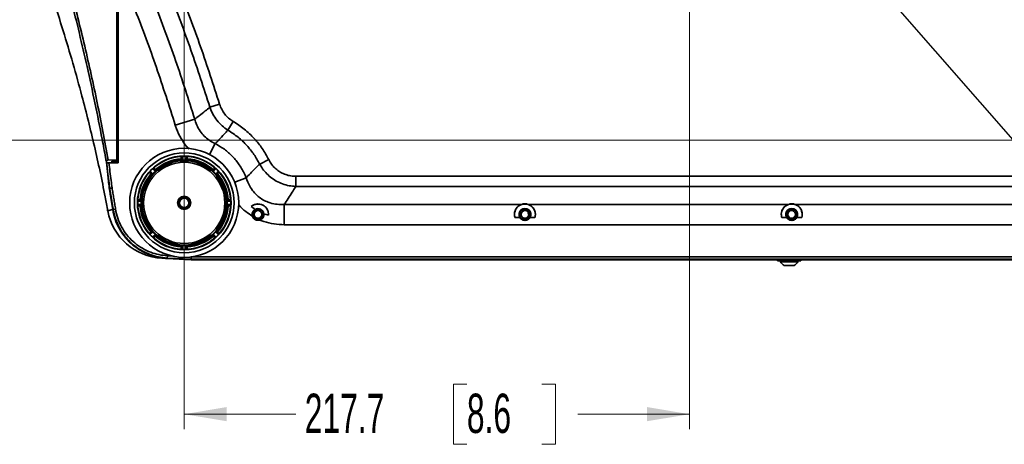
# Model space of a CAD drawing. Header units: millimetres. Extents: x 0 to 1118, y 0 to 864.
# Tile 137 of 250: x 617 to 723, y 162 to 208. Entities that reach past the tile are written whole.
import ezdxf

# ---------------------------------------------------------------- set-up
doc = ezdxf.new("R2010")
doc.units = ezdxf.units.MM
doc.styles.add('SLDTEXTSTYLE0', font='TXT', dxfattribs={"width": 0.605})
doc.dimstyles.new('SLDDIMSTYLE0', dxfattribs={"dimtxt": 0.18, "dimasz": 4.572, "dimexe": 0, "dimexo": 0.0625, "dimgap": 0, "dimtad": 0, "dimtih": 1, "dimtoh": 1, "dimdec": 0, "dimrnd": 1e-09, "dimzin": 0, "dimdsep": 46, "dimtxsty": 'Standard', "dimsah": 1, "dimcen": 0.09, "dimadec": 0, "dimazin": 0, "dimtfac": 4.572, "dimtdec": 0, "dimtofl": 0, "dimtmove": 0, "dimatfit": 3, "dimfxl": 1, "dimfrac": 2, "dimtolj": 1, "dimtzin": 0, "dimarcsym": 0})
doc.dimstyles.new('SLDDIMSTYLE3', dxfattribs={"dimtxt": 4.233333, "dimasz": 4.572, "dimexe": 0, "dimexo": 0.0625, "dimgap": 1.058333, "dimtad": 0, "dimtih": 1, "dimtoh": 1, "dimdec": 1, "dimlfac": 4, "dimrnd": 1e-09, "dimzin": 4, "dimdsep": 46, "dimtxsty": 'SLDTEXTSTYLE0', "dimsah": 1, "dimcen": 0.09, "dimadec": 0, "dimazin": 1, "dimtfac": 1, "dimtofl": 0, "dimtmove": 0, "dimatfit": 3, "dimfxl": 1, "dimfrac": 2, "dimtolj": 1, "dimtzin": 12, "dimarcsym": 0})
doc.dimstyles.new('SLDDIMSTYLE5', dxfattribs={"dimtxt": 4.233333, "dimasz": 4.572, "dimexe": 0, "dimexo": 0.0625, "dimgap": 1.058333, "dimtad": 0, "dimtih": 1, "dimtoh": 1, "dimdec": 1, "dimlfac": 4, "dimrnd": 1e-09, "dimzin": 12, "dimdsep": 46, "dimtxsty": 'SLDTEXTSTYLE0', "dimsah": 1, "dimcen": 0.09, "dimadec": 0, "dimazin": 3, "dimtfac": 1, "dimtofl": 0, "dimtmove": 0, "dimatfit": 3, "dimfxl": 1, "dimfrac": 2, "dimtolj": 1, "dimtzin": 12, "dimarcsym": 0})

# ---------------------------------------------------------------- blocks, each defined once
blk = doc.blocks.new('_D_38')
at = {"color": 7, "linetype": 'Continuous', "lineweight": 0}
for p, q in [((641.38, 259.34), (501.64, 259.34)), ((503.24, 259.34), (503.24, 231.24)), ((504.86, 230.27), (503.41, 230.27)), ((503.41, 230.27), (503.41, 223.78)), ((516.18, 230.27), (517.63, 230.27)), ((517.63, 230.27), (517.63, 223.78)), ((503.24, 194.71), (503.24, 222.81)), ((503.41, 223.78), (504.86, 223.78)), ((517.63, 223.78), (516.18, 223.78)), ((730.88, 194.71), (501.64, 194.71))]:
    blk.add_line(p, q, dxfattribs=at)
at = {"color": 7, "linetype": 'Continuous', "lineweight": 18}
for points in [[(503.24, 259.34), (502.48, 254.76), (504.01, 254.76)], [(503.24, 194.71), (504.01, 199.28), (502.48, 199.28)]]:
    blk.add_solid(points, dxfattribs=at)
at = {"color": 7, "linetype": 'Continuous', "lineweight": 18, "char_height": 4.233, "attachment_point": 1, "style": 'SLDTEXTSTYLE0'}
for s, insert in [('258.5', (487.4, 229.23)), ('10.2', (504.86, 229.23))]:
    blk.add_mtext(s, dxfattribs=dict(at, insert=insert))
blk = doc.blocks.new('_D_41')
at = {"color": 7, "linetype": 'Continuous', "lineweight": 0}
for p, q in [((691.42, 363.45), (689.97, 363.45)), ((689.97, 363.45), (689.97, 356.95)), ((702.74, 363.45), (704.2, 363.45)), ((704.2, 363.45), (704.2, 356.95)), ((645.06, 263.01), (645.06, 361.8)), ((734.56, 198.38), (734.56, 361.8)), ((645.06, 360.2), (672.99, 360.2)), ((734.56, 360.2), (706.62, 360.2)), ((689.97, 356.95), (691.42, 356.95)), ((704.2, 356.95), (702.74, 356.95))]:
    blk.add_line(p, q, dxfattribs=at)
at = {"color": 7, "linetype": 'Continuous', "lineweight": 18}
for points in [[(645.06, 360.2), (649.63, 359.44), (649.63, 360.96)], [(734.56, 360.2), (729.98, 360.96), (729.98, 359.44)]]:
    blk.add_solid(points, dxfattribs=at)
at = {"color": 7, "linetype": 'Continuous', "lineweight": 18, "char_height": 4.233, "attachment_point": 1, "style": 'SLDTEXTSTYLE0'}
for s, insert in [('358.0', (673.96, 362.41)), ('14.1', (691.42, 362.41))]:
    blk.add_mtext(s, dxfattribs=dict(at, insert=insert))
blk = doc.blocks.new('_D_44')
at = {"color": 7, "linetype": 'Continuous', "lineweight": 0}
for p, q in [((635.06, 304.01), (635.06, 163.6)), ((689.49, 230.05), (689.49, 163.6)), ((665.51, 168.45), (664.05, 168.45)), ((664.05, 168.45), (664.05, 161.96)), ((673.59, 168.45), (675.04, 168.45)), ((675.04, 168.45), (675.04, 161.96)), ((635.06, 165.2), (647.07, 165.2)), ((689.49, 165.2), (677.47, 165.2)), ((664.05, 161.96), (665.51, 161.96)), ((675.04, 161.96), (673.59, 161.96))]:
    blk.add_line(p, q, dxfattribs=at)
at = {"color": 7, "linetype": 'Continuous', "lineweight": 18}
for points in [[(635.06, 165.2), (639.63, 164.44), (639.63, 165.97)], [(689.49, 165.2), (684.91, 165.97), (684.91, 164.44)]]:
    blk.add_solid(points, dxfattribs=at)
at = {"color": 7, "linetype": 'Continuous', "lineweight": 18, "char_height": 4.233, "attachment_point": 1, "style": 'SLDTEXTSTYLE0'}
for s, insert in [('217.7', (648.04, 167.41)), ('8.6', (665.51, 167.41))]:
    blk.add_mtext(s, dxfattribs=dict(at, insert=insert))

msp = doc.modelspace()

# ---------------------------------------------------------------- linework, layer by layer
at = {"color": 7, "linetype": 'Continuous', "lineweight": 35}
for p, q in [((627.781, 213.688), (627.781, 192.577)), ((627.931, 192.274), (627.931, 213.238)), ((638.866, 198.589), (637.818, 198.263)), ((634.096, 196.322), (636.195, 196.965)), ((640.325, 196.739), (639.765, 195.798)), ((637.796, 193.159), (638.402, 194.345)), ((626.665, 192.357), (626.885, 190.334)), ((626.701, 192.154), (626.719, 192.272)), ((626.907, 190.257), (626.701, 192.154)), ((626.873, 192.584), (627.781, 192.577)), ((626.938, 192.274), (627.931, 192.274)), ((627.781, 192.451), (627.259, 192.451)), ((627.259, 192.451), (627.28, 192.274)), ((627.259, 192.451), (627.316, 192.399)), ((627.352, 192.399), (627.316, 192.399)), ((627.316, 192.399), (627.329, 192.274)), ((627.352, 192.399), (627.47, 192.431)), ((627.356, 192.38), (627.352, 192.399)), ((627.356, 192.38), (627.931, 192.375)), ((627.515, 192.432), (627.931, 192.432)), ((627.781, 192.577), (627.781, 192.451)), ((627.781, 192.451), (627.931, 192.451)), ((627.781, 192.451), (627.781, 192.451)), ((634.731, 192.705), (634.856, 192.705)), ((634.731, 192.579), (634.731, 192.705)), ((634.856, 192.705), (634.856, 192.586)), ((634.869, 192.842), (634.858, 192.83)), ((634.869, 192.586), (634.869, 192.842)), ((635.244, 192.586), (635.244, 192.842)), ((635.255, 192.83), (635.244, 192.842)), ((635.382, 192.705), (635.257, 192.705)), ((635.257, 192.586), (635.257, 192.705)), ((635.382, 192.705), (635.382, 192.579)), ((644.156, 192.628), (643.184, 192.14)), ((631.472, 191.086), (631.561, 191.174)), ((631.561, 190.996), (631.472, 191.086)), ((631.654, 191.099), (631.473, 191.28)), ((631.473, 191.28), (631.473, 191.264)), ((631.561, 191.174), (631.645, 191.09)), ((631.919, 191.365), (631.738, 191.545)), ((631.754, 191.545), (631.738, 191.545)), ((631.933, 191.546), (631.844, 191.458)), ((631.929, 191.373), (631.844, 191.458)), ((631.933, 191.546), (632.022, 191.457)), ((638.091, 191.457), (638.18, 191.546)), ((638.18, 191.546), (638.268, 191.458)), ((638.268, 191.458), (638.184, 191.373)), ((638.194, 191.365), (638.375, 191.545)), ((638.375, 191.545), (638.359, 191.545)), ((638.459, 191.099), (638.64, 191.28)), ((638.468, 191.09), (638.552, 191.174)), ((638.641, 191.086), (638.551, 190.996)), ((638.552, 191.174), (638.641, 191.086)), ((638.639, 191.264), (638.64, 191.28)), ((626.907, 190.257), (626.992, 189.525)), ((640.494, 190.185), (641.73, 190.658)), ((647.091, 190.829), (753.521, 190.829)), ((647.091, 190.829), (647.091, 189.732)), ((626.992, 189.525), (627.034, 189.531)), ((753.521, 189.732), (647.091, 189.732)), ((627.144, 188.559), (627.36, 187.234)), ((627.366, 187.235), (627.163, 188.489)), ((630.188, 188.16), (630.176, 188.149)), ((630.432, 188.149), (630.176, 188.149)), ((630.432, 187.774), (630.176, 187.774)), ((630.176, 187.774), (630.188, 187.763)), ((630.313, 188.287), (630.313, 188.162)), ((630.313, 188.287), (630.439, 188.287)), ((630.432, 188.162), (630.313, 188.162)), ((639.673, 188.287), (639.8, 188.287)), ((639.8, 188.162), (639.68, 188.162)), ((639.681, 188.149), (639.937, 188.149)), ((639.681, 187.774), (639.937, 187.774)), ((639.8, 188.162), (639.8, 188.287)), ((639.937, 188.149), (639.925, 188.16)), ((639.925, 187.763), (639.937, 187.774)), ((645.828, 187.798), (671.395, 187.798)), ((645.828, 185.603), (645.828, 187.798)), ((672.126, 187.798), (700.145, 187.798)), ((700.876, 187.798), (728.895, 187.798)), ((626.831, 187.103), (626.833, 187.104)), ((627.366, 187.235), (627.412, 187.242)), ((627.412, 187.242), (627.659, 187.281)), ((630.313, 187.636), (630.313, 187.761)), ((630.313, 187.761), (630.432, 187.761)), ((630.439, 187.636), (630.313, 187.636)), ((639.8, 187.636), (639.673, 187.636)), ((639.68, 187.761), (639.8, 187.761)), ((639.8, 187.636), (639.8, 187.761)), ((642.594, 186.712), (642.456, 186.712)), ((642.617, 186.848), (642.594, 186.712)), ((642.594, 186.712), (642.622, 186.561)), ((643.427, 186.712), (643.564, 186.712)), ((644.131, 186.621), (643.639, 186.789)), ((671.344, 186.712), (671.206, 186.712)), ((671.367, 186.848), (671.344, 186.712)), ((671.344, 186.712), (671.372, 186.561)), ((672.177, 186.712), (672.314, 186.712)), ((700.094, 186.712), (699.956, 186.712)), ((700.117, 186.848), (700.094, 186.712)), ((700.094, 186.712), (700.122, 186.561)), ((700.927, 186.712), (701.064, 186.712)), ((671.218, 186.383), (670.684, 186.383)), ((672.836, 186.383), (672.302, 186.383)), ((699.968, 186.383), (699.434, 186.383)), ((701.586, 186.383), (701.052, 186.383)), ((631.472, 184.838), (631.561, 184.927)), ((631.472, 184.838), (631.561, 184.75)), ((631.654, 184.824), (631.473, 184.644)), ((631.473, 184.66), (631.473, 184.644)), ((631.645, 184.834), (631.561, 184.75)), ((638.459, 184.824), (638.64, 184.644)), ((638.552, 184.75), (638.468, 184.834)), ((638.551, 184.927), (638.641, 184.838)), ((638.552, 184.75), (638.641, 184.838)), ((638.64, 184.644), (638.639, 184.66)), ((754.784, 185.603), (645.828, 185.603)), ((631.919, 184.559), (631.738, 184.378)), ((631.738, 184.378), (631.754, 184.379)), ((631.844, 184.466), (631.929, 184.55)), ((631.933, 184.378), (631.844, 184.466)), ((632.022, 184.467), (631.933, 184.378)), ((638.18, 184.378), (638.091, 184.467)), ((638.268, 184.466), (638.18, 184.378)), ((638.184, 184.55), (638.268, 184.466)), ((638.194, 184.559), (638.375, 184.378)), ((638.359, 184.379), (638.375, 184.378)), ((634.731, 183.219), (634.731, 183.345)), ((634.731, 183.219), (634.856, 183.219)), ((634.856, 183.338), (634.856, 183.219)), ((634.858, 183.093), (634.869, 183.082)), ((634.869, 183.337), (634.869, 183.082)), ((635.244, 183.337), (635.244, 183.082)), ((635.244, 183.082), (635.255, 183.093)), ((635.257, 183.219), (635.257, 183.338)), ((635.257, 183.219), (635.382, 183.219)), ((635.382, 183.345), (635.382, 183.219)), ((633.223, 182.018), (633.221, 181.972)), ((633.221, 181.972), (635.806, 181.837)), ((633.223, 182.018), (633.236, 182.268)), ((635.808, 181.883), (633.223, 182.018)), ((633.236, 182.268), (633.711, 182.243)), ((635.796, 182.134), (635.814, 182.133)), ((635.806, 181.837), (635.808, 181.883)), ((635.806, 181.837), (765.431, 181.837)), ((635.808, 181.883), (635.814, 182.133)), ((765.431, 181.883), (635.808, 181.883)), ((635.814, 182.133), (764.824, 182.133)), ((698.985, 181.712), (698.985, 181.837)), ((698.985, 181.712), (701.485, 181.712)), ((699.298, 181.712), (699.298, 181.617)), ((699.298, 181.617), (701.173, 181.617)), ((701.173, 181.617), (701.173, 181.712)), ((701.485, 181.712), (701.485, 181.837)), ((699.707, 181.212), (700.763, 181.212))]:
    msp.add_line(p, q, dxfattribs=at)
at = {"color": 7, "linetype": 'Continuous', "lineweight": 35, "flags": 128}
for points in [[(634.725, 192.955), (634.729, 192.96), (634.736, 192.967)], [(635.377, 192.967), (635.381, 192.962), (635.388, 192.955)], [(631.291, 191.258), (631.291, 191.265), (631.291, 191.274)], [(631.744, 191.728), (631.75, 191.727), (631.76, 191.727)], [(638.353, 191.727), (638.359, 191.727), (638.369, 191.728)], [(638.822, 191.274), (638.822, 191.268), (638.822, 191.258)], [(630.051, 188.282), (630.056, 188.287), (630.063, 188.294)], [(640.05, 188.294), (640.054, 188.289), (640.061, 188.282)], [(630.063, 187.63), (630.058, 187.635), (630.051, 187.641)], [(640.061, 187.641), (640.057, 187.637), (640.05, 187.63)], [(631.291, 184.649), (631.291, 184.656), (631.291, 184.666)], [(638.822, 184.666), (638.822, 184.659), (638.822, 184.649)], [(631.76, 184.196), (631.754, 184.196), (631.744, 184.196)], [(638.369, 184.196), (638.362, 184.196), (638.353, 184.196)], [(634.736, 182.957), (634.731, 182.961), (634.725, 182.969)], [(635.388, 182.969), (635.384, 182.964), (635.377, 182.957)]]:
    msp.add_lwpolyline(points, dxfattribs=at)
at = {"color": 7, "linetype": 'Continuous', "lineweight": 35}
for centre, radius in [((635.056, 187.962), 5.875), ((635.056, 187.962), 5.375), ((635.056, 187.962), 5.046), ((635.056, 187.962), 4.628), ((635.056, 187.962), 4.543), ((635.056, 187.962), 4.377), ((635.056, 187.962), 0.713), ((635.056, 187.962), 0.604), ((635.056, 187.962), 0.498), ((643.01, 186.712), 0.625), ((671.76, 186.712), 0.625), ((700.51, 186.712), 0.625)]:
    msp.add_circle(centre, radius, dxfattribs=at)
for centre, radius, start, end in [((635.056, 187.962), 5.004, 93.80113, 131.19887), ((635.056, 187.962), 4.754, 93.9271, 131.0729), ((634.733, 192.83), 0.125, 0.02222, 93.77891), ((635.056, 187.962), 5.015, 86.33641, 93.66359), ((635.38, 192.83), 0.125, 86.22109, 179.97778), ((635.056, 187.962), 4.754, 48.9271, 86.0729), ((635.056, 187.962), 5.004, 48.80113, 86.19887), ((635.056, 187.962), 5.004, 138.80113, 176.19887), ((635.056, 187.962), 4.754, 138.9271, 176.0729), ((635.056, 187.962), 5.015, 131.33641, 138.66359), ((631.385, 191.176), 0.125, 45.02222, 138.77891), ((631.843, 191.633), 0.125, 131.22109, 224.97778), ((638.27, 191.633), 0.125, 315.02222, 48.77891), ((635.056, 187.962), 5.015, 41.33641, 48.66359), ((638.728, 191.176), 0.125, 41.22109, 134.97778), ((635.056, 187.962), 4.754, 3.9271, 41.0729), ((635.056, 187.962), 5.004, 3.80113, 41.19887), ((635.056, 187.962), 5.015, 176.33641, 183.66359), ((630.188, 188.285), 0.125, 176.22109, 269.97778), ((639.925, 188.285), 0.125, 270.02222, 3.77891), ((635.056, 187.962), 5.015, 356.33641, 3.66359), ((643.01, 186.712), 1.125, 355.36486, 130.72964), ((671.76, 186.712), 1.125, 343.02451, 196.97549), ((700.51, 186.712), 1.125, 343.02451, 196.97549), ((632.967, 188.245), 6.25, 190.53971, 267.00038), ((630.188, 187.638), 0.125, 90.02222, 183.77891), ((635.056, 187.962), 5.004, 183.80113, 221.19887), ((635.056, 187.962), 4.754, 183.9271, 221.0729), ((635.056, 187.962), 4.754, 318.9271, 356.0729), ((635.056, 187.962), 5.004, 318.80113, 356.19887), ((639.925, 187.638), 0.125, 356.22109, 89.97778), ((643.01, 186.712), 0.554, 0, 180), ((643.01, 186.712), 0.554, 180, 0), ((643.01, 186.712), 0.417, 360, 180), ((643.01, 186.712), 0.417, 180, 360), ((643.01, 186.712), 0.634, 7.01225, 119.13387), ((643.006, 186.712), 0.412, 251.83721, 26.60209), ((671.76, 186.712), 0.634, 328.78203, 211.21797), ((671.76, 186.712), 0.554, 0, 180), ((671.76, 186.712), 0.554, 180, 0), ((671.76, 186.712), 0.417, 0, 180), ((671.76, 186.712), 0.417, 180, 0), ((671.756, 186.712), 0.413, 251.83721, 26.60209), ((700.51, 186.712), 0.634, 328.78203, 211.21797), ((700.51, 186.712), 0.554, 0, 180), ((700.51, 186.712), 0.554, 180, 0), ((700.51, 186.712), 0.417, 360, 180), ((700.51, 186.712), 0.417, 180, 360), ((700.506, 186.712), 0.412, 251.83721, 26.60209), ((643.01, 186.712), 0.632, 196.63764, 289.51588), ((631.385, 184.748), 0.125, 221.22109, 314.97778), ((635.056, 187.962), 5.015, 221.33641, 228.66359), ((635.056, 187.962), 5.015, 311.33641, 318.66359), ((638.728, 184.748), 0.125, 225.02222, 318.77891), ((631.843, 184.291), 0.125, 135.02222, 228.77891), ((635.056, 187.962), 5.004, 228.80113, 266.19887), ((635.056, 187.962), 4.754, 228.9271, 266.0729), ((635.056, 187.962), 4.754, 273.9271, 311.0729), ((635.056, 187.962), 5.004, 273.80113, 311.19887), ((638.27, 184.291), 0.125, 311.22109, 44.97778), ((634.733, 183.093), 0.125, 266.22109, 359.97778), ((635.056, 187.962), 5.015, 266.33641, 273.66359), ((635.38, 183.093), 0.125, 180.02222, 273.77891), ((700.235, 182.156), 1.081, 209.88215, 240.7838), ((700.235, 182.156), 1.081, 299.2162, 330.11785)]:
    msp.add_arc(centre, radius, start, end, dxfattribs=at)
for centre in [(671.76, 186.747), (700.51, 186.747)]:
    msp.add_ellipse(centre, major_axis=(0, 1.112), ratio=0.9994878, start_param=5.9479921, end_param=6.6183785, dxfattribs=at)
for points, knots in [([(617.225, 219.841), (618.07, 217.695), (619.801, 213.3), (622.062, 206.496), (623.93, 200.048), (625.397, 194.064), (626.307, 189.937), (626.717, 187.599), (626.804, 187.099)], [0, 0, 0, 0, 0.202448, 0.4146599, 0.6291645, 0.7916108, 0.955445, 1, 1, 1, 1]), ([(637.818, 198.263), (637.155, 200.316), (635.829, 204.425), (633.702, 210.088), (631.579, 215.294), (630.151, 218.448), (629.438, 220.026)], [0, 0, 0, 0, 0.2773179, 0.5550047, 0.7774073, 1, 1, 1, 1]), ([(630.68, 219.951), (631.353, 218.453), (632.7, 215.454), (634.758, 210.399), (636.863, 204.792), (638.198, 200.657), (638.866, 198.589)], [0, 0, 0, 0, 0.2152747, 0.4307134, 0.7151674, 1, 1, 1, 1]), ([(627.931, 218.672), (628.611, 217.158), (629.971, 214.128), (632.051, 209), (634.179, 203.294), (635.522, 199.076), (636.195, 196.965)], [0, 0, 0, 0, 0.2142321, 0.4286366, 0.7141141, 1, 1, 1, 1]), ([(626.665, 192.357), (626.635, 192.521), (626.489, 193.342), (625.852, 196.784), (624.671, 202.442), (622.906, 209.793), (621.657, 214.522), (621.032, 216.887)], [0, 0, 0, 0, 0.0198602, 0.0993015, 0.4171119, 0.7085461, 1, 1, 1, 1]), ([(621.265, 216.951), (621.799, 214.937), (622.866, 210.911), (624.355, 204.84), (625.719, 198.735), (626.489, 194.634), (626.873, 192.584)], [0, 0, 0, 0, 0.2498066, 0.4996028, 0.749805, 1, 1, 1, 1]), ([(634.096, 196.322), (633.432, 198.403), (632.104, 202.568), (630.018, 208.2), (628.556, 211.729), (627.931, 213.238)], [0, 0, 0, 0, 0.3637895, 0.7280997, 1, 1, 1, 1]), ([(638.866, 198.589), (638.934, 198.403), (639.073, 198.025), (639.405, 197.523), (639.82, 197.076), (640.154, 196.853), (640.325, 196.739)], [0, 0, 0, 0, 0.2459473, 0.5002505, 0.7458556, 1, 1, 1, 1]), ([(636.195, 196.965), (636.351, 197.091), (636.726, 197.392), (637.267, 197.824), (637.652, 198.13), (637.818, 198.263)], [0, 0, 0, 0, 0.2894951, 0.6931618, 1, 1, 1, 1]), ([(639.765, 195.798), (639.549, 195.948), (639.109, 196.252), (638.566, 196.841), (638.112, 197.512), (637.917, 198.01), (637.818, 198.263)], [0, 0, 0, 0, 0.2461683, 0.4998766, 0.7461396, 1, 1, 1, 1]), ([(635.594, 193.773), (635.51, 193.852), (635.157, 194.179), (634.69, 194.912), (634.298, 195.702), (634.138, 196.191), (634.096, 196.322)], [0, 0, 0, 0, 0.1154661, 0.483342, 0.8622068, 1, 1, 1, 1]), ([(636.195, 196.965), (636.22, 196.876), (636.312, 196.547), (636.553, 196.004), (636.96, 195.406), (637.454, 194.919), (637.937, 194.573), (638.269, 194.41), (638.402, 194.345)], [0, 0, 0, 0, 0.07885048, 0.28951406, 0.50005926, 0.68698845, 0.87399403, 1, 1, 1, 1]), ([(640.325, 196.739), (640.734, 196.472), (641.562, 195.932), (642.602, 194.929), (643.492, 193.83), (643.933, 193.031), (644.156, 192.628)], [0, 0, 0, 0, 0.2572031, 0.5201125, 0.7578084, 1, 1, 1, 1]), ([(639.765, 195.798), (639.627, 195.649), (639.304, 195.3), (638.849, 194.815), (638.532, 194.482), (638.402, 194.345)], [0, 0, 0, 0, 0.3068228, 0.7153002, 1, 1, 1, 1]), ([(643.184, 192.14), (642.987, 192.491), (642.591, 193.2), (641.804, 194.172), (640.873, 195.071), (640.137, 195.554), (639.765, 195.798)], [0, 0, 0, 0, 0.2378038, 0.4799584, 0.7372004, 1, 1, 1, 1]), ([(638.402, 194.345), (638.735, 194.152), (639.409, 193.761), (640.279, 192.977), (641.022, 192.063), (641.478, 191.267), (641.68, 190.78), (641.73, 190.658)], [0, 0, 0, 0, 0.22708306, 0.46045294, 0.68812243, 0.92215555, 1, 1, 1, 1]), ([(626.873, 192.584), (626.853, 192.582), (626.812, 192.58), (626.758, 192.557), (626.709, 192.519), (626.666, 192.452), (626.665, 192.393), (626.665, 192.357)], [0, 0, 0, 0, 0.14198972, 0.28390683, 0.42711984, 0.6513615, 1, 1, 1, 1]), ([(627.034, 189.531), (626.999, 189.8), (626.922, 190.391), (626.811, 191.265), (626.736, 191.871), (626.701, 192.154)], [0, 0, 0, 0, 0.3073747, 0.6768463, 1, 1, 1, 1]), ([(626.719, 192.272), (626.735, 192.273), (626.768, 192.273), (626.842, 192.274), (626.902, 192.274), (626.934, 192.274), (626.938, 192.274)], [0, 0, 0, 0, 0.3176882, 0.6353083, 0.9546383, 1, 1, 1, 1]), ([(626.938, 192.274), (626.977, 191.962), (627.055, 191.327), (627.17, 190.425), (627.246, 189.835), (627.281, 189.568)], [0, 0, 0, 0, 0.3462418, 0.7040872, 1, 1, 1, 1]), ([(627.47, 192.431), (627.471, 192.431), (627.473, 192.432), (627.483, 192.432), (627.494, 192.432), (627.505, 192.432), (627.512, 192.432), (627.515, 192.432)], [0, 0, 0, 0, 0.3101346, 0.5568241, 0.7448136, 0.8985759, 1, 1, 1, 1]), ([(634.731, 192.705), (634.73, 192.733), (634.728, 192.79), (634.726, 192.865), (634.725, 192.921), (634.724, 192.95), (634.725, 192.954), (634.725, 192.955)], [0, 0, 0, 0, 0.2176481, 0.435329, 0.6530247, 0.8704594, 1, 1, 1, 1]), ([(634.736, 192.967), (634.75, 192.966), (634.778, 192.965), (634.817, 192.946), (634.847, 192.916), (634.866, 192.88), (634.868, 192.854), (634.869, 192.842)], [0, 0, 0, 0, 0.20634531, 0.41269234, 0.61900052, 0.82528899, 1, 1, 1, 1]), ([(634.858, 192.83), (634.858, 192.83), (634.857, 192.828), (634.857, 192.813), (634.856, 192.785), (634.856, 192.747), (634.856, 192.719), (634.856, 192.705)], [0, 0, 0, 0, 0.1294147, 0.3467246, 0.5644251, 0.7822134, 1, 1, 1, 1]), ([(635.244, 192.842), (635.245, 192.856), (635.248, 192.884), (635.27, 192.922), (635.301, 192.95), (635.339, 192.966), (635.365, 192.967), (635.377, 192.967)], [0, 0, 0, 0, 0.2063453, 0.4126923, 0.6190005, 0.825289, 1, 1, 1, 1]), ([(635.257, 192.705), (635.257, 192.714), (635.257, 192.736), (635.257, 192.771), (635.256, 192.803), (635.256, 192.825), (635.255, 192.829), (635.255, 192.83)], [0, 0, 0, 0, 0.13228386, 0.34974527, 0.56671932, 0.78335305, 1, 1, 1, 1]), ([(635.388, 192.955), (635.388, 192.952), (635.389, 192.945), (635.388, 192.901), (635.386, 192.837), (635.384, 192.767), (635.383, 192.722), (635.382, 192.705)], [0, 0, 0, 0, 0.2168385, 0.4335446, 0.6504667, 0.8677979, 1, 1, 1, 1]), ([(641.73, 190.658), (641.752, 190.682), (642.114, 191.068), (642.594, 191.565), (643.068, 192.027), (643.184, 192.14)], [0, 0, 0, 0, 0.0463197, 0.7674008, 1, 1, 1, 1]), ([(647.091, 189.732), (646.847, 189.751), (646.358, 189.79), (645.642, 189.99), (644.965, 190.299), (644.354, 190.71), (643.829, 191.205), (643.445, 191.689), (643.255, 192.016), (643.184, 192.14)], [0, 0, 0, 0, 0.1530855, 0.30613, 0.4612856, 0.6164318, 0.7635059, 0.9106049, 1, 1, 1, 1]), ([(644.156, 192.628), (644.208, 192.532), (644.343, 192.28), (644.624, 191.907), (645.014, 191.529), (645.474, 191.22), (645.988, 190.993), (646.533, 190.854), (646.905, 190.837), (647.091, 190.829)], [0, 0, 0, 0, 0.0900685, 0.23696407, 0.38381041, 0.53808945, 0.69238732, 0.84615452, 1, 1, 1, 1]), ([(631.291, 191.274), (631.301, 191.284), (631.322, 191.303), (631.363, 191.317), (631.405, 191.317), (631.444, 191.305), (631.464, 191.288), (631.473, 191.28)], [0, 0, 0, 0, 0.2063453, 0.4126923, 0.6190005, 0.825289, 1, 1, 1, 1]), ([(631.472, 191.086), (631.452, 191.105), (631.41, 191.143), (631.356, 191.195), (631.315, 191.234), (631.294, 191.254), (631.292, 191.257), (631.291, 191.258)], [0, 0, 0, 0, 0.21764805, 0.43532897, 0.65302472, 0.87045939, 1, 1, 1, 1]), ([(631.473, 191.264), (631.474, 191.264), (631.475, 191.262), (631.485, 191.251), (631.504, 191.231), (631.531, 191.204), (631.551, 191.184), (631.561, 191.174)], [0, 0, 0, 0, 0.12941471, 0.34672456, 0.56442507, 0.78221339, 1, 1, 1, 1]), ([(631.738, 191.545), (631.729, 191.556), (631.711, 191.578), (631.7, 191.62), (631.702, 191.662), (631.718, 191.7), (631.736, 191.719), (631.744, 191.728)], [0, 0, 0, 0, 0.20634531, 0.41269234, 0.61900052, 0.82528899, 1, 1, 1, 1]), ([(631.844, 191.458), (631.838, 191.464), (631.822, 191.48), (631.798, 191.504), (631.774, 191.527), (631.758, 191.542), (631.755, 191.544), (631.754, 191.545)], [0, 0, 0, 0, 0.13228386, 0.34974527, 0.56671932, 0.78335305, 1, 1, 1, 1]), ([(631.76, 191.727), (631.763, 191.725), (631.767, 191.721), (631.798, 191.689), (631.843, 191.642), (631.89, 191.591), (631.921, 191.558), (631.933, 191.546)], [0, 0, 0, 0, 0.2168385, 0.4335446, 0.6504667, 0.8677979, 1, 1, 1, 1]), ([(638.18, 191.546), (638.199, 191.567), (638.238, 191.608), (638.289, 191.662), (638.329, 191.703), (638.349, 191.724), (638.352, 191.726), (638.353, 191.727)], [0, 0, 0, 0, 0.2176481, 0.435329, 0.6530247, 0.8704594, 1, 1, 1, 1]), ([(638.359, 191.545), (638.358, 191.544), (638.357, 191.543), (638.346, 191.534), (638.325, 191.514), (638.298, 191.488), (638.278, 191.468), (638.268, 191.458)], [0, 0, 0, 0, 0.1294147, 0.3467246, 0.5644251, 0.7822134, 1, 1, 1, 1]), ([(638.369, 191.728), (638.379, 191.717), (638.398, 191.697), (638.412, 191.656), (638.412, 191.613), (638.399, 191.574), (638.382, 191.554), (638.375, 191.545)], [0, 0, 0, 0, 0.2063453, 0.4126923, 0.6190005, 0.825289, 1, 1, 1, 1]), ([(638.552, 191.174), (638.558, 191.18), (638.574, 191.196), (638.599, 191.221), (638.621, 191.244), (638.636, 191.26), (638.638, 191.263), (638.639, 191.264)], [0, 0, 0, 0, 0.1322839, 0.3497453, 0.5667193, 0.7833531, 1, 1, 1, 1]), ([(638.64, 191.28), (638.651, 191.289), (638.673, 191.307), (638.714, 191.318), (638.757, 191.316), (638.795, 191.301), (638.813, 191.283), (638.822, 191.274)], [0, 0, 0, 0, 0.2063453, 0.4126923, 0.6190005, 0.825289, 1, 1, 1, 1]), ([(638.822, 191.258), (638.82, 191.256), (638.815, 191.251), (638.783, 191.22), (638.737, 191.176), (638.686, 191.128), (638.653, 191.097), (638.641, 191.086)], [0, 0, 0, 0, 0.21683846, 0.43354459, 0.65046666, 0.86779794, 1, 1, 1, 1]), ([(627.144, 188.559), (627.098, 188.843), (627.006, 189.411), (626.924, 190), (626.893, 190.272), (626.885, 190.334)], [0, 0, 0, 0, 0.4345771, 0.8693871, 1, 1, 1, 1]), ([(641.73, 190.658), (641.843, 190.354), (642.037, 189.824), (642.497, 189.157), (642.979, 188.663), (643.519, 188.288), (643.97, 188.075), (644.485, 187.902), (645.068, 187.783), (645.575, 187.793), (645.828, 187.798)], [0, 0, 0, 0, 0.1798902, 0.3125751, 0.4451345, 0.5592964, 0.6734731, 0.719228, 0.8595246, 1, 1, 1, 1]), ([(626.992, 189.525), (627.037, 189.255), (627.092, 188.916), (627.151, 188.561), (627.163, 188.489)], [0, 0, 0, 0, 0.7979442, 1, 1, 1, 1]), ([(627.281, 189.568), (627.279, 189.568), (627.262, 189.566), (627.217, 189.559), (627.151, 189.549), (627.087, 189.539), (627.044, 189.533), (627.037, 189.532), (627.034, 189.531)], [0, 0, 0, 0, 0.020527, 0.1317974, 0.3488887, 0.565939, 0.7829691, 1, 1, 1, 1]), ([(627.412, 187.242), (627.381, 187.435), (627.319, 187.821), (627.224, 188.399), (627.13, 188.97), (627.065, 189.347), (627.034, 189.531)], [0, 0, 0, 0, 0.2526769, 0.5053553, 0.7580349, 1, 1, 1, 1]), ([(627.281, 189.568), (627.312, 189.385), (627.376, 189.009), (627.471, 188.44), (627.566, 187.861), (627.628, 187.474), (627.659, 187.281)], [0, 0, 0, 0, 0.2403393, 0.4935595, 0.7467798, 1, 1, 1, 1]), ([(647.091, 189.732), (646.991, 189.579), (646.599, 188.981), (646.179, 188.336), (645.858, 187.844), (645.828, 187.798)], [0, 0, 0, 0, 0.2362513, 0.9283047, 1, 1, 1, 1]), ([(630.176, 188.149), (630.162, 188.151), (630.134, 188.153), (630.096, 188.175), (630.068, 188.207), (630.052, 188.244), (630.052, 188.27), (630.051, 188.282)], [0, 0, 0, 0, 0.20634531, 0.41269234, 0.61900052, 0.82528899, 1, 1, 1, 1]), ([(630.051, 187.641), (630.052, 187.655), (630.053, 187.684), (630.072, 187.722), (630.102, 187.753), (630.138, 187.771), (630.164, 187.773), (630.176, 187.774)], [0, 0, 0, 0, 0.20634531, 0.41269234, 0.61900052, 0.82528899, 1, 1, 1, 1]), ([(630.063, 188.294), (630.066, 188.294), (630.073, 188.294), (630.117, 188.293), (630.182, 188.292), (630.251, 188.29), (630.296, 188.288), (630.313, 188.287)], [0, 0, 0, 0, 0.2168385, 0.4335446, 0.6504667, 0.8677979, 1, 1, 1, 1]), ([(630.313, 188.162), (630.305, 188.162), (630.282, 188.162), (630.247, 188.162), (630.215, 188.162), (630.193, 188.161), (630.189, 188.161), (630.188, 188.16)], [0, 0, 0, 0, 0.1322839, 0.3497453, 0.5667193, 0.7833531, 1, 1, 1, 1]), ([(639.8, 188.287), (639.828, 188.288), (639.884, 188.29), (639.959, 188.292), (640.016, 188.294), (640.045, 188.294), (640.048, 188.294), (640.05, 188.294)], [0, 0, 0, 0, 0.2176481, 0.435329, 0.6530247, 0.8704594, 1, 1, 1, 1]), ([(639.925, 188.16), (639.924, 188.16), (639.923, 188.161), (639.908, 188.161), (639.88, 188.162), (639.842, 188.162), (639.814, 188.162), (639.8, 188.162)], [0, 0, 0, 0, 0.1294147, 0.3467246, 0.5644251, 0.7822134, 1, 1, 1, 1]), ([(640.061, 188.282), (640.061, 188.268), (640.06, 188.24), (640.041, 188.201), (640.011, 188.171), (639.974, 188.153), (639.949, 188.15), (639.937, 188.149)], [0, 0, 0, 0, 0.20634531, 0.41269234, 0.61900052, 0.82528899, 1, 1, 1, 1]), ([(639.937, 187.774), (639.951, 187.773), (639.979, 187.77), (640.016, 187.749), (640.045, 187.717), (640.061, 187.679), (640.061, 187.653), (640.061, 187.641)], [0, 0, 0, 0, 0.20634531, 0.41269234, 0.61900052, 0.82528899, 1, 1, 1, 1]), ([(642.405, 186.531), (642.167, 186.691), (641.639, 187.046), (641.139, 187.483), (640.92, 187.777), (640.91, 187.79)], [0, 0, 0, 0, 0.4390046, 0.9751966, 1, 1, 1, 1]), ([(642.276, 187.564), (642.386, 187.642), (642.607, 187.796), (642.967, 187.859), (643.293, 187.822), (643.565, 187.712), (643.81, 187.534), (644.005, 187.281), (644.131, 186.966), (644.131, 186.734), (644.131, 186.621)], [0, 0, 0, 0, 0.15156969, 0.30271431, 0.41787213, 0.51388806, 0.60991867, 0.7393551, 0.87250834, 1, 1, 1, 1]), ([(670.684, 186.383), (670.659, 186.508), (670.608, 186.757), (670.692, 187.15), (670.906, 187.504), (671.169, 187.71), (671.359, 187.784), (671.395, 187.798)], [0, 0, 0, 0, 0.190779, 0.3807174, 0.6557673, 0.9358735, 1, 1, 1, 1]), ([(672.126, 187.798), (672.265, 187.729), (672.53, 187.597), (672.773, 187.268), (672.896, 186.895), (672.891, 186.582), (672.847, 186.422), (672.836, 186.383)], [0, 0, 0, 0, 0.271891, 0.5198438, 0.7512535, 0.9403022, 1, 1, 1, 1]), ([(699.434, 186.383), (699.409, 186.508), (699.358, 186.757), (699.442, 187.15), (699.656, 187.504), (699.919, 187.71), (700.109, 187.784), (700.145, 187.798)], [0, 0, 0, 0, 0.190779, 0.3807174, 0.6557673, 0.9358735, 1, 1, 1, 1]), ([(700.876, 187.798), (701.015, 187.729), (701.28, 187.597), (701.523, 187.268), (701.646, 186.895), (701.641, 186.582), (701.597, 186.422), (701.586, 186.383)], [0, 0, 0, 0, 0.271891, 0.5198438, 0.7512535, 0.9403022, 1, 1, 1, 1]), ([(626.833, 187.104), (626.84, 187.105), (626.853, 187.109), (627.038, 187.154), (627.253, 187.208), (627.36, 187.234)], [0, 0, 0, 0, 0.291951, 0.6459718, 1, 1, 1, 1]), ([(627.36, 187.234), (627.432, 186.89), (627.578, 186.202), (628.009, 185.234), (628.587, 184.349), (629.306, 183.574), (630.146, 182.928), (631.095, 182.441), (631.802, 182.17), (632.194, 182.117), (632.225, 182.113)], [0, 0, 0, 0, 0.14028904, 0.28057871, 0.42086175, 0.56114569, 0.70155064, 0.84195638, 0.98754063, 1, 1, 1, 1]), ([(633.221, 181.972), (632.93, 181.999), (632.35, 182.053), (631.446, 182.302), (630.534, 182.704), (629.649, 183.286), (628.878, 184.011), (628.234, 184.854), (627.746, 185.796), (627.479, 186.606), (627.392, 187.094), (627.366, 187.235)], [0, 0, 0, 0, 0.1026781, 0.2053485, 0.3291268, 0.4528871, 0.5769551, 0.7010154, 0.8252462, 0.9494639, 1, 1, 1, 1]), ([(633.223, 182.018), (633.223, 182.018), (632.907, 182.035), (632.277, 182.117), (631.33, 182.389), (630.41, 182.827), (629.548, 183.428), (628.801, 184.168), (628.185, 185.022), (627.726, 185.969), (627.5, 186.726), (627.426, 187.156), (627.412, 187.242)], [0, 0, 0, 0, 0.0000018, 0.1124536, 0.2248991, 0.3487913, 0.4726693, 0.5967187, 0.7207608, 0.8449384, 0.9691056, 1, 1, 1, 1]), ([(627.659, 187.281), (627.673, 187.199), (627.744, 186.786), (627.96, 186.059), (628.401, 185.151), (628.992, 184.331), (629.709, 183.621), (630.536, 183.043), (631.419, 182.626), (632.328, 182.356), (632.933, 182.297), (633.236, 182.268)], [0, 0, 0, 0, 0.0309158, 0.1550626, 0.2792202, 0.4032694, 0.5273262, 0.6512079, 0.7751043, 0.8875489, 1, 1, 1, 1]), ([(630.313, 187.636), (630.285, 187.635), (630.229, 187.633), (630.154, 187.631), (630.097, 187.63), (630.068, 187.63), (630.064, 187.63), (630.063, 187.63)], [0, 0, 0, 0, 0.2176481, 0.435329, 0.6530247, 0.8704594, 1, 1, 1, 1]), ([(630.188, 187.763), (630.188, 187.763), (630.19, 187.763), (630.205, 187.762), (630.233, 187.762), (630.271, 187.761), (630.299, 187.761), (630.313, 187.761)], [0, 0, 0, 0, 0.1294147, 0.3467246, 0.5644251, 0.7822134, 1, 1, 1, 1]), ([(639.8, 187.761), (639.808, 187.761), (639.831, 187.761), (639.866, 187.762), (639.898, 187.762), (639.92, 187.763), (639.923, 187.763), (639.925, 187.763)], [0, 0, 0, 0, 0.1322839, 0.3497453, 0.5667193, 0.7833531, 1, 1, 1, 1]), ([(640.05, 187.63), (640.046, 187.63), (640.04, 187.63), (639.996, 187.63), (639.931, 187.632), (639.862, 187.634), (639.817, 187.636), (639.8, 187.636)], [0, 0, 0, 0, 0.2168385, 0.4335446, 0.6504667, 0.8677979, 1, 1, 1, 1]), ([(642.702, 187.265), (642.617, 187.321), (642.472, 187.416), (642.334, 187.52), (642.276, 187.564)], [0, 0, 0, 0, 0.5817367, 1, 1, 1, 1]), ([(642.405, 186.531), (642.391, 186.6), (642.364, 186.738), (642.412, 186.947), (642.519, 187.128), (642.629, 187.224), (642.695, 187.262), (642.702, 187.265)], [0, 0, 0, 0, 0.24233056, 0.48472765, 0.72593445, 0.97257467, 1, 1, 1, 1]), ([(643.639, 186.789), (643.641, 186.725), (643.645, 186.587), (643.566, 186.387), (643.422, 186.212), (643.289, 186.149), (643.221, 186.117)], [0, 0, 0, 0, 0.2302511, 0.4932728, 0.7421995, 1, 1, 1, 1]), ([(645.828, 185.603), (645.463, 185.619), (644.722, 185.652), (643.85, 185.869), (643.361, 186.061), (643.221, 186.117)], [0, 0, 0, 0, 0.4099363, 0.8308327, 1, 1, 1, 1]), ([(672.302, 186.383), (672.28, 186.351), (672.218, 186.261), (672.071, 186.148), (671.868, 186.077), (671.654, 186.076), (671.454, 186.146), (671.306, 186.258), (671.243, 186.348), (671.218, 186.383)], [0, 0, 0, 0, 0.0921417, 0.2585783, 0.4192298, 0.579181, 0.7392333, 0.8991799, 1, 1, 1, 1]), ([(701.052, 186.383), (701.03, 186.351), (700.968, 186.261), (700.821, 186.148), (700.618, 186.077), (700.404, 186.076), (700.204, 186.146), (700.056, 186.258), (699.993, 186.348), (699.968, 186.383)], [0, 0, 0, 0, 0.0921417, 0.2585783, 0.4192298, 0.579181, 0.7392333, 0.8991799, 1, 1, 1, 1]), ([(631.291, 184.666), (631.293, 184.668), (631.298, 184.673), (631.33, 184.704), (631.376, 184.748), (631.427, 184.796), (631.46, 184.827), (631.472, 184.838)], [0, 0, 0, 0, 0.2168385, 0.4335446, 0.6504667, 0.8677979, 1, 1, 1, 1]), ([(631.473, 184.644), (631.462, 184.635), (631.44, 184.617), (631.398, 184.605), (631.356, 184.608), (631.318, 184.623), (631.299, 184.641), (631.291, 184.649)], [0, 0, 0, 0, 0.2063453, 0.4126923, 0.6190005, 0.825289, 1, 1, 1, 1]), ([(631.561, 184.75), (631.555, 184.744), (631.539, 184.728), (631.514, 184.703), (631.492, 184.68), (631.476, 184.664), (631.474, 184.661), (631.473, 184.66)], [0, 0, 0, 0, 0.13228386, 0.34974527, 0.56671932, 0.78335305, 1, 1, 1, 1]), ([(638.639, 184.66), (638.639, 184.66), (638.638, 184.662), (638.628, 184.672), (638.608, 184.693), (638.582, 184.72), (638.562, 184.74), (638.552, 184.75)], [0, 0, 0, 0, 0.1294147, 0.3467246, 0.5644251, 0.7822134, 1, 1, 1, 1]), ([(638.822, 184.649), (638.812, 184.64), (638.791, 184.62), (638.75, 184.607), (638.708, 184.606), (638.669, 184.619), (638.649, 184.636), (638.64, 184.644)], [0, 0, 0, 0, 0.2063453, 0.4126923, 0.6190005, 0.825289, 1, 1, 1, 1]), ([(638.641, 184.838), (638.661, 184.819), (638.702, 184.78), (638.757, 184.729), (638.798, 184.69), (638.819, 184.669), (638.821, 184.667), (638.822, 184.666)], [0, 0, 0, 0, 0.2176481, 0.435329, 0.6530247, 0.8704594, 1, 1, 1, 1]), ([(631.744, 184.196), (631.734, 184.206), (631.715, 184.227), (631.701, 184.268), (631.701, 184.311), (631.714, 184.349), (631.73, 184.369), (631.738, 184.378)], [0, 0, 0, 0, 0.2063453, 0.4126923, 0.6190005, 0.825289, 1, 1, 1, 1]), ([(631.754, 184.379), (631.755, 184.379), (631.756, 184.38), (631.767, 184.39), (631.787, 184.41), (631.814, 184.436), (631.834, 184.456), (631.844, 184.466)], [0, 0, 0, 0, 0.1294147, 0.3467246, 0.5644251, 0.7822134, 1, 1, 1, 1]), ([(631.933, 184.378), (631.913, 184.357), (631.875, 184.316), (631.823, 184.261), (631.784, 184.22), (631.764, 184.2), (631.761, 184.197), (631.76, 184.196)], [0, 0, 0, 0, 0.21764805, 0.43532897, 0.65302472, 0.87045939, 1, 1, 1, 1]), ([(638.353, 184.196), (638.35, 184.199), (638.345, 184.203), (638.315, 184.235), (638.27, 184.282), (638.223, 184.332), (638.192, 184.365), (638.18, 184.378)], [0, 0, 0, 0, 0.2168385, 0.4335446, 0.6504667, 0.8677979, 1, 1, 1, 1]), ([(638.268, 184.466), (638.275, 184.46), (638.29, 184.444), (638.315, 184.42), (638.338, 184.397), (638.355, 184.382), (638.357, 184.38), (638.359, 184.379)], [0, 0, 0, 0, 0.1322839, 0.3497453, 0.5667193, 0.7833531, 1, 1, 1, 1]), ([(638.375, 184.378), (638.384, 184.367), (638.402, 184.346), (638.413, 184.304), (638.41, 184.262), (638.395, 184.223), (638.377, 184.205), (638.369, 184.196)], [0, 0, 0, 0, 0.2063453, 0.4126923, 0.6190005, 0.825289, 1, 1, 1, 1]), ([(634.725, 182.969), (634.724, 182.972), (634.724, 182.978), (634.725, 183.023), (634.727, 183.087), (634.729, 183.157), (634.73, 183.202), (634.731, 183.219)], [0, 0, 0, 0, 0.2168385, 0.4335446, 0.6504667, 0.8677979, 1, 1, 1, 1]), ([(634.869, 183.082), (634.868, 183.068), (634.865, 183.039), (634.843, 183.002), (634.811, 182.974), (634.774, 182.958), (634.748, 182.957), (634.736, 182.957)], [0, 0, 0, 0, 0.20634531, 0.41269234, 0.61900052, 0.82528899, 1, 1, 1, 1]), ([(634.856, 183.219), (634.856, 183.21), (634.856, 183.188), (634.856, 183.153), (634.857, 183.12), (634.857, 183.098), (634.858, 183.095), (634.858, 183.093)], [0, 0, 0, 0, 0.1322839, 0.3497453, 0.5667193, 0.7833531, 1, 1, 1, 1]), ([(635.377, 182.957), (635.363, 182.957), (635.335, 182.958), (635.296, 182.977), (635.266, 183.007), (635.247, 183.044), (635.245, 183.07), (635.244, 183.082)], [0, 0, 0, 0, 0.2063453, 0.4126923, 0.6190005, 0.825289, 1, 1, 1, 1]), ([(635.255, 183.093), (635.255, 183.094), (635.255, 183.096), (635.256, 183.11), (635.257, 183.139), (635.257, 183.176), (635.257, 183.205), (635.257, 183.219)], [0, 0, 0, 0, 0.1294147, 0.3467246, 0.5644251, 0.7822134, 1, 1, 1, 1]), ([(635.382, 183.219), (635.383, 183.191), (635.385, 183.134), (635.387, 183.059), (635.388, 183.002), (635.389, 182.973), (635.388, 182.97), (635.388, 182.969)], [0, 0, 0, 0, 0.2176481, 0.435329, 0.6530247, 0.8704594, 1, 1, 1, 1]), ([(633.214, 181.974), (633.1, 181.98), (632.874, 181.991), (632.672, 182.002), (632.656, 182.003), (632.648, 182.003)], [0, 0, 0, 0, 0.3462674, 0.6925265, 1, 1, 1, 1])]:
    msp.add_open_spline(points, degree=3, knots=knots, dxfattribs=at)

# ---------------------------------------------------------------- dimensions: what is measured, and where the dimension line sits
at = {"color": 7, "linetype": 'Continuous', "lineweight": 18}
for base, p1, p2, dimstyle, picture, middle in [((734.556, 360.199), (645.056, 261.409), (734.556, 196.784), 'SLDDIMSTYLE3', '_D_41', (689.806, 360.199)), ((689.486, 165.205), (635.056, 305.614), (689.486, 231.655), 'SLDDIMSTYLE5', '_D_44', (662.271, 165.205))]:
    dim = msp.add_linear_dim(base=base, p1=p1, p2=p2, dimstyle=dimstyle, dxfattribs=at)
    dim.commit()
    dim.dimension.update_dxf_attribs({"geometry": picture, "text_midpoint": middle, "dimtype": 160})
dim = msp.add_linear_dim(base=(503.244, 194.712), p1=(642.984, 259.337), p2=(732.484, 194.712), angle=90, dimstyle='SLDDIMSTYLE5', dxfattribs=at)
dim.commit()
dim.dimension.update_dxf_attribs({"geometry": '_D_38', "text_midpoint": (503.244, 227.024), "dimtype": 160})

# ---------------------------------------------------------------- leaders
at = {"color": 7, "linetype": 'Continuous', "lineweight": 0}
msp.add_leader([(690.961, 232.866), (747.074, 168.765), (750.249, 168.765)], dimstyle='SLDDIMSTYLE0', dxfattribs=at)

doc.saveas('drawing.dxf')
